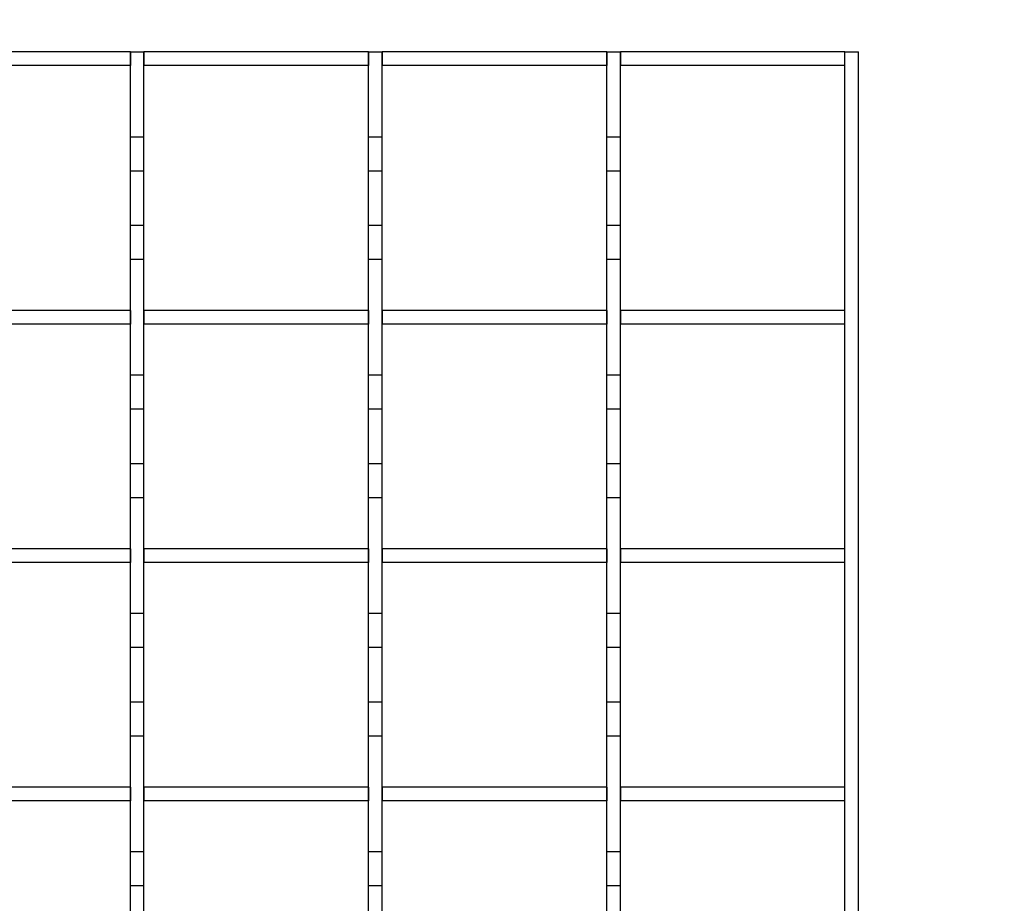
# Model space of a CAD drawing. Extents: x -72 to 51457, y 0 to 26838.
# Tile 60 of 203: x 7124 to 7269, y 9638 to 9767. Entities that reach past the tile are written whole.
import ezdxf
from ezdxf.enums import TextEntityAlignment as Align

# ---------------------------------------------------------------- set-up
doc = ezdxf.new("R2010")
doc.units = 0
doc.header["$LTSCALE"] = 12
for name, pattern in [('ACAD_SOLID', [0]), ('LDM', [0]), ('LEA', [0]), ('LFUN', [0]), ('SOLID_THIN', [0])]:
    doc.linetypes.add(name, pattern=pattern)
doc.layers.get('0').update_dxf_attribs({"linetype": 'CONTINUOUS'})
doc.layers.add('4', color=7, linetype='CONTINUOUS')
doc.layers.add('501', color=7, linetype='CONTINUOUS')
doc.styles.get("Standard").update_dxf_attribs({"font": 'medtext', "width": 0.75})
doc.styles.add('TDM', font='TXT', dxfattribs={"width": 0.675})
doc.dimstyles.new('MEDDIM1621', dxfattribs={"dimscale": 20, "dimtxt": 6, "dimasz": 3.5, "dimexe": 2.5, "dimexo": 2.5, "dimgap": 1.665, "dimtad": 1, "dimdec": 4, "dimrnd": 1, "dimzin": 12, "dimdsep": 46, "dimtxsty": 'Standard', "dimblk": 'MEDFUNV_7', "dimcen": 30, "dimclrd": 7, "dimclre": 7, "dimclrt": 7, "dimadec": 0, "dimazin": 0, "dimtfac": 0.7, "dimtdec": 4, "dimtmove": 0, "dimatfit": 3, "dimldrblk": 'MEDFUNV_7', "dimfxl": 0, "dimtolj": 1, "dimtzin": 0, "dimarcsym": 0})
doc.dimstyles.new('MEDDIM1642', dxfattribs={"dimscale": 20, "dimtxt": 6, "dimasz": 3.5, "dimexe": 2.5, "dimexo": 2.5, "dimgap": 1.665, "dimtad": 1, "dimdec": 4, "dimrnd": 1, "dimzin": 12, "dimdsep": 46, "dimtxsty": 'Standard', "dimblk": 'MEDFUNV_7', "dimcen": 30, "dimclrd": 7, "dimclre": 7, "dimclrt": 7, "dimadec": 0, "dimazin": 0, "dimtfac": 0.7, "dimtdec": 4, "dimtmove": 0, "dimatfit": 3, "dimldrblk": 'MEDFUNV_7', "dimfxl": 0, "dimtolj": 1, "dimtzin": 0, "dimarcsym": 0})
doc.dimstyles.new('MEDDIM8157', dxfattribs={"dimscale": 20, "dimtxt": 6, "dimasz": 3.5, "dimexe": 2.5, "dimexo": 2.5, "dimgap": 1.665, "dimtad": 1, "dimdec": 4, "dimrnd": 1, "dimzin": 12, "dimdsep": 46, "dimtxsty": 'Standard', "dimblk": 'MEDFUNV_7', "dimcen": 30, "dimclrd": 7, "dimclre": 7, "dimclrt": 7, "dimadec": 0, "dimazin": 0, "dimtfac": 0.7, "dimtdec": 4, "dimtmove": 0, "dimatfit": 3, "dimldrblk": 'MEDFUNV_7', "dimfxl": 0, "dimtolj": 1, "dimtzin": 0, "dimarcsym": 0})

# ---------------------------------------------------------------- blocks, each defined once
blk = doc.blocks.new('MEDFUNV_6')
at = {"color": 0, "linetype": 'LFUN', "lineweight": -2}
for points in [[(1, 0.1333), (0, 0), (1, -0.1333), (1, 0.1333)], [(1, 0.1111), (0.1667, 0), (1, -0.1111)], [(1, 0.0889), (0.3333, 0), (1, -0.0889)], [(1, 0.0667), (0.5, 0), (1, -0.0667)], [(1, 0.0444), (0.6667, 0), (1, -0.0444)], [(1, 0.0222), (0.8333, 0), (1, -0.0222)]]:
    blk.add_lwpolyline(points, dxfattribs=at)
blk = doc.blocks.new('MEDFUNV_7')
at = {"color": 0, "linetype": 'LFUN', "lineweight": -2}
for points in [[(-1, 0.1333), (0, 0), (-1, -0.1333), (-1, 0.1333)], [(-1, 0.1111), (-0.1667, 0), (-1, -0.1111)], [(-1, 0.0889), (-0.3333, 0), (-1, -0.0889)], [(-1, 0.0667), (-0.5, 0), (-1, -0.0667)], [(-1, 0.0444), (-0.6667, 0), (-1, -0.0444)], [(-1, 0.0222), (-0.8333, 0), (-1, -0.0222)]]:
    blk.add_lwpolyline(points, dxfattribs=at)
blk = doc.blocks.new('MEDCLUMP_DIM_1622_')
at = {"layer": '4', "color": 7, "linetype": 'LEA', "lineweight": 25}
for p, q in [((7546.26, 10414.68), (3300.76, 10414.68)), ((5818.11, 9552.68), (3300.76, 9552.68))]:
    blk.add_line(p, q, dxfattribs=at)
at = {"layer": '4', "color": 7, "linetype": 'LDM', "lineweight": 25}
blk.add_line((3350.76, 10414.68), (3350.76, 9552.68), dxfattribs=at)
at = {"layer": '4', "color": 7, "linetype": 'LDM', "lineweight": 25, "xscale": 70, "yscale": 70, "zscale": 70, "rotation": 270}
for name, p in [('MEDFUNV_6', (3350.76, 10414.68)), ('MEDFUNV_7', (3350.76, 9552.68))]:
    blk.add_blockref(name, p, dxfattribs=at)
at = {"layer": '4', "color": 7, "lineweight": 25, "style": 'TDM', "width": 0.675}
blk.add_text('862', height=120, rotation=90, dxfattribs=at).set_placement((3350.76, 9875.68), align=Align.BOTTOM_LEFT)
blk = doc.blocks.new('*D76')
at = {"lineweight": 0}
blk.add_blockref('MEDCLUMP_DIM_1622_', (0, 0), dxfattribs=at)
blk = doc.blocks.new('MEDCLUMP_DIM_1643_')
at = {"layer": '4', "color": 7, "linetype": 'LEA', "lineweight": 25}
for p, q in [((5834.76, 9566.68), (5834.76, 10860.26)), ((10834.76, 9478.68), (10834.76, 10860.26))]:
    blk.add_line(p, q, dxfattribs=at)
at = {"layer": '4', "color": 7, "linetype": 'LDM', "lineweight": 25}
blk.add_line((5834.76, 10810.26), (10834.76, 10810.26), dxfattribs=at)
at = {"layer": '4', "color": 7, "linetype": 'LDM', "lineweight": 25, "xscale": 70, "yscale": 70, "zscale": 70}
for name, p in [('MEDFUNV_6', (5834.76, 10810.26)), ('MEDFUNV_7', (10834.76, 10810.26))]:
    blk.add_blockref(name, p, dxfattribs=at)
at = {"layer": '4', "color": 7, "lineweight": 25, "style": 'TDM', "width": 0.781579}
blk.add_text('5000', height=120, dxfattribs=at).set_placement((8186.26, 10810.26), align=Align.BOTTOM_LEFT)
blk = doc.blocks.new('*D70')
at = {"lineweight": 0}
blk.add_blockref('MEDCLUMP_DIM_1643_', (0, 0), dxfattribs=at)
blk = doc.blocks.new('MEDCLUMP_DIM_8158_')
at = {"layer": '4', "color": 7, "linetype": 'LEA', "lineweight": 25}
for p, q in [((5834.76, 10690.47), (5834.76, 11104.98)), ((11834.76, 9566.34), (11834.76, 11104.98))]:
    blk.add_line(p, q, dxfattribs=at)
at = {"layer": '4', "color": 7, "linetype": 'LDM', "lineweight": 25}
blk.add_line((5834.76, 11054.98), (11834.76, 11054.98), dxfattribs=at)
at = {"layer": '4', "color": 7, "linetype": 'LDM', "lineweight": 25, "xscale": 70, "yscale": 70, "zscale": 70}
for name, p in [('MEDFUNV_6', (5834.76, 11054.98)), ('MEDFUNV_7', (11834.76, 11054.98))]:
    blk.add_blockref(name, p, dxfattribs=at)
at = {"layer": '4', "color": 7, "lineweight": 25, "style": 'TDM'}
for s, width, p in [('( Option Aquaclean)', 0.748515, (8267.25, 11054.98)), ('6000', 0.781579, (7890.26, 11054.98))]:
    blk.add_text(s, height=120, dxfattribs=dict(at, width=width)).set_placement(p, align=Align.BOTTOM_LEFT)
blk = doc.blocks.new('*D16')
at = {"lineweight": 0}
blk.add_blockref('MEDCLUMP_DIM_8158_', (0, 0), dxfattribs=at)
blk = doc.blocks.new('Vela_Drauf')
at = {"color": 7, "linetype": 'SOLID_THIN', "lineweight": 25}
for p, q in [((7140.26, 9762.68), (7107.26, 9762.68)), ((7140.26, 9750.18), (7140.26, 9762.68)), ((7140.26, 9762.68), (7142.26, 9762.68)), ((7140.26, 9762.68), (7140.26, 9760.68)), ((7142.26, 9750.18), (7142.26, 9762.68)), ((7142.26, 9762.68), (7142.26, 9760.68)), ((7175.26, 9762.68), (7142.26, 9762.68)), ((7175.26, 9750.18), (7175.26, 9762.68)), ((7175.26, 9762.68), (7177.26, 9762.68)), ((7175.26, 9762.68), (7175.26, 9760.68)), ((7177.26, 9750.18), (7177.26, 9762.68)), ((7177.26, 9762.68), (7177.26, 9760.68)), ((7210.26, 9762.68), (7177.26, 9762.68)), ((7210.26, 9762.68), (7212.26, 9762.68)), ((7210.26, 9750.18), (7210.26, 9762.68)), ((7210.26, 9762.68), (7210.26, 9760.68)), ((7212.26, 9750.18), (7212.26, 9762.68)), ((7212.26, 9762.68), (7212.26, 9760.68)), ((7245.26, 9762.68), (7212.26, 9762.68)), ((7140.26, 9760.68), (7107.26, 9760.68)), ((7175.26, 9760.68), (7142.26, 9760.68)), ((7210.26, 9760.68), (7177.26, 9760.68)), ((7245.26, 9760.68), (7212.26, 9760.68)), ((7142.26, 9750.18), (7140.26, 9750.18)), ((7140.26, 9745.18), (7140.26, 9750.18)), ((7142.26, 9745.18), (7142.26, 9750.18)), ((7177.26, 9750.18), (7175.26, 9750.18)), ((7175.26, 9745.18), (7175.26, 9750.18)), ((7177.26, 9745.18), (7177.26, 9750.18)), ((7212.26, 9750.18), (7210.26, 9750.18)), ((7210.26, 9745.18), (7210.26, 9750.18)), ((7212.26, 9745.18), (7212.26, 9750.18)), ((7142.26, 9745.18), (7140.26, 9745.18)), ((7140.26, 9737.18), (7140.26, 9745.18)), ((7142.26, 9737.18), (7142.26, 9745.18)), ((7177.26, 9745.18), (7175.26, 9745.18)), ((7175.26, 9737.18), (7175.26, 9745.18)), ((7177.26, 9737.18), (7177.26, 9745.18)), ((7212.26, 9745.18), (7210.26, 9745.18)), ((7210.26, 9737.18), (7210.26, 9745.18)), ((7212.26, 9737.18), (7212.26, 9745.18)), ((7142.26, 9737.18), (7140.26, 9737.18)), ((7140.26, 9732.18), (7140.26, 9737.18)), ((7142.26, 9732.18), (7142.26, 9737.18)), ((7177.26, 9737.18), (7175.26, 9737.18)), ((7175.26, 9732.18), (7175.26, 9737.18)), ((7177.26, 9732.18), (7177.26, 9737.18)), ((7212.26, 9737.18), (7210.26, 9737.18)), ((7210.26, 9732.18), (7210.26, 9737.18)), ((7212.26, 9732.18), (7212.26, 9737.18)), ((7142.26, 9732.18), (7140.26, 9732.18)), ((7140.26, 9715.18), (7140.26, 9732.18)), ((7142.26, 9715.18), (7142.26, 9732.18)), ((7177.26, 9732.18), (7175.26, 9732.18)), ((7175.26, 9715.18), (7175.26, 9732.18)), ((7177.26, 9715.18), (7177.26, 9732.18)), ((7212.26, 9732.18), (7210.26, 9732.18)), ((7210.26, 9715.18), (7210.26, 9732.18)), ((7212.26, 9715.18), (7212.26, 9732.18)), ((7140.26, 9724.68), (7107.26, 9724.68)), ((7140.26, 9724.68), (7140.26, 9722.68)), ((7142.26, 9724.68), (7142.26, 9722.68)), ((7175.26, 9724.68), (7142.26, 9724.68)), ((7175.26, 9724.68), (7175.26, 9722.68)), ((7177.26, 9724.68), (7177.26, 9722.68)), ((7210.26, 9724.68), (7177.26, 9724.68)), ((7210.26, 9724.68), (7210.26, 9722.68)), ((7212.26, 9724.68), (7212.26, 9722.68)), ((7245.26, 9724.68), (7212.26, 9724.68)), ((7140.26, 9722.68), (7107.26, 9722.68)), ((7175.26, 9722.68), (7142.26, 9722.68)), ((7210.26, 9722.68), (7177.26, 9722.68)), ((7245.26, 9722.68), (7212.26, 9722.68)), ((7142.26, 9715.18), (7140.26, 9715.18)), ((7140.26, 9710.18), (7140.26, 9715.18)), ((7142.26, 9710.18), (7142.26, 9715.18)), ((7177.26, 9715.18), (7175.26, 9715.18)), ((7175.26, 9710.18), (7175.26, 9715.18)), ((7177.26, 9710.18), (7177.26, 9715.18)), ((7212.26, 9715.18), (7210.26, 9715.18)), ((7210.26, 9710.18), (7210.26, 9715.18)), ((7212.26, 9710.18), (7212.26, 9715.18)), ((7142.26, 9710.18), (7140.26, 9710.18)), ((7140.26, 9702.18), (7140.26, 9710.18)), ((7142.26, 9702.18), (7142.26, 9710.18)), ((7177.26, 9710.18), (7175.26, 9710.18)), ((7175.26, 9702.18), (7175.26, 9710.18)), ((7177.26, 9702.18), (7177.26, 9710.18)), ((7212.26, 9710.18), (7210.26, 9710.18)), ((7210.26, 9702.18), (7210.26, 9710.18)), ((7212.26, 9702.18), (7212.26, 9710.18)), ((7142.26, 9702.18), (7140.26, 9702.18)), ((7140.26, 9697.18), (7140.26, 9702.18)), ((7142.26, 9697.18), (7142.26, 9702.18)), ((7177.26, 9702.18), (7175.26, 9702.18)), ((7175.26, 9697.18), (7175.26, 9702.18)), ((7177.26, 9697.18), (7177.26, 9702.18)), ((7212.26, 9702.18), (7210.26, 9702.18)), ((7210.26, 9697.18), (7210.26, 9702.18)), ((7212.26, 9697.18), (7212.26, 9702.18)), ((7142.26, 9697.18), (7140.26, 9697.18)), ((7140.26, 9680.18), (7140.26, 9697.18)), ((7142.26, 9680.18), (7142.26, 9697.18)), ((7177.26, 9697.18), (7175.26, 9697.18)), ((7175.26, 9680.18), (7175.26, 9697.18)), ((7177.26, 9680.18), (7177.26, 9697.18)), ((7212.26, 9697.18), (7210.26, 9697.18)), ((7210.26, 9680.18), (7210.26, 9697.18)), ((7212.26, 9680.18), (7212.26, 9697.18)), ((7140.26, 9689.68), (7107.26, 9689.68)), ((7140.26, 9689.68), (7140.26, 9687.68)), ((7142.26, 9689.68), (7142.26, 9687.68)), ((7175.26, 9689.68), (7142.26, 9689.68)), ((7175.26, 9689.68), (7175.26, 9687.68)), ((7177.26, 9689.68), (7177.26, 9687.68)), ((7210.26, 9689.68), (7177.26, 9689.68)), ((7210.26, 9689.68), (7210.26, 9687.68)), ((7212.26, 9689.68), (7212.26, 9687.68)), ((7245.26, 9689.68), (7212.26, 9689.68)), ((7140.26, 9687.68), (7107.26, 9687.68)), ((7175.26, 9687.68), (7142.26, 9687.68)), ((7210.26, 9687.68), (7177.26, 9687.68)), ((7245.26, 9687.68), (7212.26, 9687.68)), ((7142.26, 9680.18), (7140.26, 9680.18)), ((7140.26, 9675.18), (7140.26, 9680.18)), ((7142.26, 9675.18), (7142.26, 9680.18)), ((7177.26, 9680.18), (7175.26, 9680.18)), ((7175.26, 9675.18), (7175.26, 9680.18)), ((7177.26, 9675.18), (7177.26, 9680.18)), ((7212.26, 9680.18), (7210.26, 9680.18)), ((7210.26, 9675.18), (7210.26, 9680.18)), ((7212.26, 9675.18), (7212.26, 9680.18)), ((7142.26, 9675.18), (7140.26, 9675.18)), ((7140.26, 9667.18), (7140.26, 9675.18)), ((7142.26, 9667.18), (7142.26, 9675.18)), ((7177.26, 9675.18), (7175.26, 9675.18)), ((7175.26, 9667.18), (7175.26, 9675.18)), ((7177.26, 9667.18), (7177.26, 9675.18)), ((7212.26, 9675.18), (7210.26, 9675.18)), ((7210.26, 9667.18), (7210.26, 9675.18)), ((7212.26, 9667.18), (7212.26, 9675.18)), ((7142.26, 9667.18), (7140.26, 9667.18)), ((7140.26, 9662.18), (7140.26, 9667.18)), ((7142.26, 9662.18), (7142.26, 9667.18)), ((7177.26, 9667.18), (7175.26, 9667.18)), ((7175.26, 9662.18), (7175.26, 9667.18)), ((7177.26, 9662.18), (7177.26, 9667.18)), ((7212.26, 9667.18), (7210.26, 9667.18)), ((7210.26, 9662.18), (7210.26, 9667.18)), ((7212.26, 9662.18), (7212.26, 9667.18)), ((7142.26, 9662.18), (7140.26, 9662.18)), ((7140.26, 9645.18), (7140.26, 9662.18)), ((7142.26, 9645.18), (7142.26, 9662.18)), ((7177.26, 9662.18), (7175.26, 9662.18)), ((7175.26, 9645.18), (7175.26, 9662.18)), ((7177.26, 9645.18), (7177.26, 9662.18)), ((7212.26, 9662.18), (7210.26, 9662.18)), ((7210.26, 9645.18), (7210.26, 9662.18)), ((7212.26, 9645.18), (7212.26, 9662.18)), ((7140.26, 9654.68), (7107.26, 9654.68)), ((7140.26, 9654.68), (7140.26, 9652.68)), ((7142.26, 9654.68), (7142.26, 9652.68)), ((7175.26, 9654.68), (7142.26, 9654.68)), ((7175.26, 9654.68), (7175.26, 9652.68)), ((7177.26, 9654.68), (7177.26, 9652.68)), ((7210.26, 9654.68), (7177.26, 9654.68)), ((7210.26, 9654.68), (7210.26, 9652.68)), ((7212.26, 9654.68), (7212.26, 9652.68)), ((7245.26, 9654.68), (7212.26, 9654.68)), ((7140.26, 9652.68), (7107.26, 9652.68)), ((7175.26, 9652.68), (7142.26, 9652.68)), ((7210.26, 9652.68), (7177.26, 9652.68)), ((7245.26, 9652.68), (7212.26, 9652.68)), ((7142.26, 9645.18), (7140.26, 9645.18)), ((7140.26, 9640.18), (7140.26, 9645.18)), ((7142.26, 9640.18), (7142.26, 9645.18)), ((7177.26, 9645.18), (7175.26, 9645.18)), ((7175.26, 9640.18), (7175.26, 9645.18)), ((7177.26, 9640.18), (7177.26, 9645.18)), ((7212.26, 9645.18), (7210.26, 9645.18)), ((7210.26, 9640.18), (7210.26, 9645.18)), ((7212.26, 9640.18), (7212.26, 9645.18)), ((7142.26, 9640.18), (7140.26, 9640.18)), ((7140.26, 9632.18), (7140.26, 9640.18)), ((7142.26, 9632.18), (7142.26, 9640.18)), ((7177.26, 9640.18), (7175.26, 9640.18)), ((7175.26, 9632.18), (7175.26, 9640.18)), ((7177.26, 9632.18), (7177.26, 9640.18)), ((7212.26, 9640.18), (7210.26, 9640.18)), ((7210.26, 9632.18), (7210.26, 9640.18)), ((7212.26, 9632.18), (7212.26, 9640.18))]:
    blk.add_line(p, q, dxfattribs=at)
at = {"layer": '501', "color": 7, "linetype": 'ACAD_SOLID', "lineweight": 25}
for p, q in [((7245.26, 9524.68), (7245.26, 9762.68)), ((7245.26, 9762.68), (7247.26, 9762.68)), ((7245.26, 9760.68), (7245.26, 9762.68)), ((7247.26, 9617.63), (7247.26, 9762.68)), ((7245.26, 9722.68), (7245.26, 9724.68)), ((7245.26, 9687.68), (7245.26, 9689.68)), ((7245.26, 9652.68), (7245.26, 9654.68))]:
    blk.add_line(p, q, dxfattribs=at)
blk = doc.blocks.new('Türen_Drauf')
at = {"color": 7, "linetype": 'SOLID_THIN', "lineweight": 25}
for p, q in [((7140.26, 9762.68), (7107.26, 9762.68)), ((7140.26, 9762.68), (7142.26, 9762.68)), ((7140.26, 9750.18), (7140.26, 9762.68)), ((7140.26, 9762.68), (7140.26, 9760.68)), ((7142.26, 9750.18), (7142.26, 9762.68)), ((7142.26, 9762.68), (7142.26, 9760.68)), ((7175.26, 9762.68), (7142.26, 9762.68)), ((7175.26, 9750.18), (7175.26, 9762.68)), ((7175.26, 9762.68), (7177.26, 9762.68)), ((7175.26, 9762.68), (7175.26, 9760.68)), ((7177.26, 9750.18), (7177.26, 9762.68)), ((7177.26, 9762.68), (7177.26, 9760.68)), ((7210.26, 9762.68), (7177.26, 9762.68)), ((7210.26, 9762.68), (7212.26, 9762.68)), ((7210.26, 9750.18), (7210.26, 9762.68)), ((7210.26, 9762.68), (7210.26, 9760.68)), ((7212.26, 9750.18), (7212.26, 9762.68)), ((7212.26, 9762.68), (7212.26, 9760.68)), ((7245.26, 9762.68), (7212.26, 9762.68)), ((7245.26, 9524.68), (7245.26, 9762.68)), ((7245.26, 9762.68), (7247.26, 9762.68)), ((7245.26, 9760.68), (7245.26, 9762.68)), ((7247.26, 9617.63), (7247.26, 9762.68)), ((7140.26, 9760.68), (7107.26, 9760.68)), ((7175.26, 9760.68), (7142.26, 9760.68)), ((7210.26, 9760.68), (7177.26, 9760.68)), ((7245.26, 9760.68), (7212.26, 9760.68)), ((7142.26, 9750.18), (7140.26, 9750.18)), ((7140.26, 9745.18), (7140.26, 9750.18)), ((7142.26, 9745.18), (7142.26, 9750.18)), ((7177.26, 9750.18), (7175.26, 9750.18)), ((7175.26, 9745.18), (7175.26, 9750.18)), ((7177.26, 9745.18), (7177.26, 9750.18)), ((7212.26, 9750.18), (7210.26, 9750.18)), ((7210.26, 9745.18), (7210.26, 9750.18)), ((7212.26, 9745.18), (7212.26, 9750.18)), ((7142.26, 9745.18), (7140.26, 9745.18)), ((7140.26, 9737.18), (7140.26, 9745.18)), ((7142.26, 9737.18), (7142.26, 9745.18)), ((7177.26, 9745.18), (7175.26, 9745.18)), ((7175.26, 9737.18), (7175.26, 9745.18)), ((7177.26, 9737.18), (7177.26, 9745.18)), ((7212.26, 9745.18), (7210.26, 9745.18)), ((7210.26, 9737.18), (7210.26, 9745.18)), ((7212.26, 9737.18), (7212.26, 9745.18)), ((7142.26, 9737.18), (7140.26, 9737.18)), ((7140.26, 9732.18), (7140.26, 9737.18)), ((7142.26, 9732.18), (7142.26, 9737.18)), ((7177.26, 9737.18), (7175.26, 9737.18)), ((7175.26, 9732.18), (7175.26, 9737.18)), ((7177.26, 9732.18), (7177.26, 9737.18)), ((7212.26, 9737.18), (7210.26, 9737.18)), ((7210.26, 9732.18), (7210.26, 9737.18)), ((7212.26, 9732.18), (7212.26, 9737.18)), ((7142.26, 9732.18), (7140.26, 9732.18)), ((7140.26, 9715.18), (7140.26, 9732.18)), ((7142.26, 9715.18), (7142.26, 9732.18)), ((7177.26, 9732.18), (7175.26, 9732.18)), ((7175.26, 9715.18), (7175.26, 9732.18)), ((7177.26, 9715.18), (7177.26, 9732.18)), ((7212.26, 9732.18), (7210.26, 9732.18)), ((7210.26, 9715.18), (7210.26, 9732.18)), ((7212.26, 9715.18), (7212.26, 9732.18)), ((7140.26, 9724.68), (7107.26, 9724.68)), ((7140.26, 9724.68), (7140.26, 9722.68)), ((7142.26, 9724.68), (7142.26, 9722.68)), ((7175.26, 9724.68), (7142.26, 9724.68)), ((7175.26, 9724.68), (7175.26, 9722.68)), ((7177.26, 9724.68), (7177.26, 9722.68)), ((7210.26, 9724.68), (7177.26, 9724.68)), ((7210.26, 9724.68), (7210.26, 9722.68)), ((7212.26, 9724.68), (7212.26, 9722.68)), ((7245.26, 9724.68), (7212.26, 9724.68)), ((7245.26, 9722.68), (7245.26, 9724.68)), ((7140.26, 9722.68), (7107.26, 9722.68)), ((7175.26, 9722.68), (7142.26, 9722.68)), ((7210.26, 9722.68), (7177.26, 9722.68)), ((7245.26, 9722.68), (7212.26, 9722.68)), ((7142.26, 9715.18), (7140.26, 9715.18)), ((7140.26, 9710.18), (7140.26, 9715.18)), ((7142.26, 9710.18), (7142.26, 9715.18)), ((7177.26, 9715.18), (7175.26, 9715.18)), ((7175.26, 9710.18), (7175.26, 9715.18)), ((7177.26, 9710.18), (7177.26, 9715.18)), ((7212.26, 9715.18), (7210.26, 9715.18)), ((7210.26, 9710.18), (7210.26, 9715.18)), ((7212.26, 9710.18), (7212.26, 9715.18)), ((7142.26, 9710.18), (7140.26, 9710.18)), ((7140.26, 9702.18), (7140.26, 9710.18)), ((7142.26, 9702.18), (7142.26, 9710.18)), ((7177.26, 9710.18), (7175.26, 9710.18)), ((7175.26, 9702.18), (7175.26, 9710.18)), ((7177.26, 9702.18), (7177.26, 9710.18)), ((7212.26, 9710.18), (7210.26, 9710.18)), ((7210.26, 9702.18), (7210.26, 9710.18)), ((7212.26, 9702.18), (7212.26, 9710.18)), ((7142.26, 9702.18), (7140.26, 9702.18)), ((7140.26, 9697.18), (7140.26, 9702.18)), ((7142.26, 9697.18), (7142.26, 9702.18)), ((7177.26, 9702.18), (7175.26, 9702.18)), ((7175.26, 9697.18), (7175.26, 9702.18)), ((7177.26, 9697.18), (7177.26, 9702.18)), ((7212.26, 9702.18), (7210.26, 9702.18)), ((7210.26, 9697.18), (7210.26, 9702.18)), ((7212.26, 9697.18), (7212.26, 9702.18)), ((7142.26, 9697.18), (7140.26, 9697.18)), ((7140.26, 9680.18), (7140.26, 9697.18)), ((7142.26, 9680.18), (7142.26, 9697.18)), ((7177.26, 9697.18), (7175.26, 9697.18)), ((7175.26, 9680.18), (7175.26, 9697.18)), ((7177.26, 9680.18), (7177.26, 9697.18)), ((7212.26, 9697.18), (7210.26, 9697.18)), ((7210.26, 9680.18), (7210.26, 9697.18)), ((7212.26, 9680.18), (7212.26, 9697.18)), ((7140.26, 9689.68), (7107.26, 9689.68)), ((7140.26, 9689.68), (7140.26, 9687.68)), ((7142.26, 9689.68), (7142.26, 9687.68)), ((7175.26, 9689.68), (7142.26, 9689.68)), ((7175.26, 9689.68), (7175.26, 9687.68)), ((7177.26, 9689.68), (7177.26, 9687.68)), ((7210.26, 9689.68), (7177.26, 9689.68)), ((7210.26, 9689.68), (7210.26, 9687.68)), ((7212.26, 9689.68), (7212.26, 9687.68)), ((7245.26, 9689.68), (7212.26, 9689.68)), ((7245.26, 9687.68), (7245.26, 9689.68)), ((7140.26, 9687.68), (7107.26, 9687.68)), ((7175.26, 9687.68), (7142.26, 9687.68)), ((7210.26, 9687.68), (7177.26, 9687.68)), ((7245.26, 9687.68), (7212.26, 9687.68)), ((7142.26, 9680.18), (7140.26, 9680.18)), ((7140.26, 9675.18), (7140.26, 9680.18)), ((7142.26, 9675.18), (7142.26, 9680.18)), ((7177.26, 9680.18), (7175.26, 9680.18)), ((7175.26, 9675.18), (7175.26, 9680.18)), ((7177.26, 9675.18), (7177.26, 9680.18)), ((7212.26, 9680.18), (7210.26, 9680.18)), ((7210.26, 9675.18), (7210.26, 9680.18)), ((7212.26, 9675.18), (7212.26, 9680.18)), ((7142.26, 9675.18), (7140.26, 9675.18)), ((7140.26, 9667.18), (7140.26, 9675.18)), ((7142.26, 9667.18), (7142.26, 9675.18)), ((7177.26, 9675.18), (7175.26, 9675.18)), ((7175.26, 9667.18), (7175.26, 9675.18)), ((7177.26, 9667.18), (7177.26, 9675.18)), ((7212.26, 9675.18), (7210.26, 9675.18)), ((7210.26, 9667.18), (7210.26, 9675.18)), ((7212.26, 9667.18), (7212.26, 9675.18)), ((7142.26, 9667.18), (7140.26, 9667.18)), ((7140.26, 9662.18), (7140.26, 9667.18)), ((7142.26, 9662.18), (7142.26, 9667.18)), ((7177.26, 9667.18), (7175.26, 9667.18)), ((7175.26, 9662.18), (7175.26, 9667.18)), ((7177.26, 9662.18), (7177.26, 9667.18)), ((7212.26, 9667.18), (7210.26, 9667.18)), ((7210.26, 9662.18), (7210.26, 9667.18)), ((7212.26, 9662.18), (7212.26, 9667.18)), ((7142.26, 9662.18), (7140.26, 9662.18)), ((7140.26, 9645.18), (7140.26, 9662.18)), ((7142.26, 9645.18), (7142.26, 9662.18)), ((7177.26, 9662.18), (7175.26, 9662.18)), ((7175.26, 9645.18), (7175.26, 9662.18)), ((7177.26, 9645.18), (7177.26, 9662.18)), ((7212.26, 9662.18), (7210.26, 9662.18)), ((7210.26, 9645.18), (7210.26, 9662.18)), ((7212.26, 9645.18), (7212.26, 9662.18)), ((7140.26, 9654.68), (7107.26, 9654.68)), ((7140.26, 9654.68), (7140.26, 9652.68)), ((7142.26, 9654.68), (7142.26, 9652.68)), ((7175.26, 9654.68), (7142.26, 9654.68)), ((7175.26, 9654.68), (7175.26, 9652.68)), ((7177.26, 9654.68), (7177.26, 9652.68)), ((7210.26, 9654.68), (7177.26, 9654.68)), ((7210.26, 9654.68), (7210.26, 9652.68)), ((7212.26, 9654.68), (7212.26, 9652.68)), ((7245.26, 9654.68), (7212.26, 9654.68)), ((7245.26, 9652.68), (7245.26, 9654.68)), ((7140.26, 9652.68), (7107.26, 9652.68)), ((7175.26, 9652.68), (7142.26, 9652.68)), ((7210.26, 9652.68), (7177.26, 9652.68)), ((7245.26, 9652.68), (7212.26, 9652.68)), ((7142.26, 9645.18), (7140.26, 9645.18)), ((7140.26, 9640.18), (7140.26, 9645.18)), ((7142.26, 9640.18), (7142.26, 9645.18)), ((7177.26, 9645.18), (7175.26, 9645.18)), ((7175.26, 9640.18), (7175.26, 9645.18)), ((7177.26, 9640.18), (7177.26, 9645.18)), ((7212.26, 9645.18), (7210.26, 9645.18)), ((7210.26, 9640.18), (7210.26, 9645.18)), ((7212.26, 9640.18), (7212.26, 9645.18)), ((7142.26, 9640.18), (7140.26, 9640.18)), ((7140.26, 9632.18), (7140.26, 9640.18)), ((7142.26, 9632.18), (7142.26, 9640.18)), ((7177.26, 9640.18), (7175.26, 9640.18)), ((7175.26, 9632.18), (7175.26, 9640.18)), ((7177.26, 9632.18), (7177.26, 9640.18)), ((7212.26, 9640.18), (7210.26, 9640.18)), ((7210.26, 9632.18), (7210.26, 9640.18)), ((7212.26, 9632.18), (7212.26, 9640.18))]:
    blk.add_line(p, q, dxfattribs=at)

msp = doc.modelspace()

# ---------------------------------------------------------------- block references
at = {"lineweight": 0}
for name in ['Türen_Drauf', 'Vela_Drauf']:
    msp.add_blockref(name, (0, 0), dxfattribs=at)

# ---------------------------------------------------------------- dimensions: what is measured, and where the dimension line sits
at = {"layer": '4', "color": 7, "linetype": 'LDM', "lineweight": 25}
dim = msp.add_linear_dim(base=(5834.76, 11054.98), p1=(11834.76, 9546.34), p2=(5834.76, 10670.47), text='<> ( Option Aquaclean)', dimstyle='MEDDIM8157', override={"dimscale": 20, "dimdec": 0, "dimblk": 'MEDFUNV_7', "dimclrd": 7, "dimclre": 7, "dimclrt": 7, "dimtzin": 8}, dxfattribs=at)
dim.commit()
dim.dimension.update_dxf_attribs({"geometry": '*D16', "text_midpoint": (8038.76, 11154.98)})
dim = msp.add_linear_dim(base=(5834.76, 10810.26), p1=(10834.76, 9458.68), p2=(5834.76, 9546.68), dimstyle='MEDDIM1642', override={"dimscale": 20, "dimdec": 0, "dimblk": 'MEDFUNV_7', "dimclrd": 7, "dimclre": 7, "dimclrt": 7, "dimtzin": 8}, dxfattribs=at)
dim.commit()
dim.dimension.update_dxf_attribs({"geometry": '*D70', "text_midpoint": (8334.76, 10910.26)})
dim = msp.add_linear_dim(base=(3350.76, 10414.68), p1=(5838.11, 9552.68), p2=(7566.26, 10414.68), angle=90, dimstyle='MEDDIM1621', override={"dimscale": 20, "dimdec": 0, "dimblk": 'MEDFUNV_7', "dimclrd": 7, "dimclre": 7, "dimclrt": 7, "dimtzin": 8}, dxfattribs=at)
dim.commit()
dim.dimension.update_dxf_attribs({"geometry": '*D76', "text_midpoint": (3250.76, 9983.68)})

doc.saveas('drawing.dxf')
